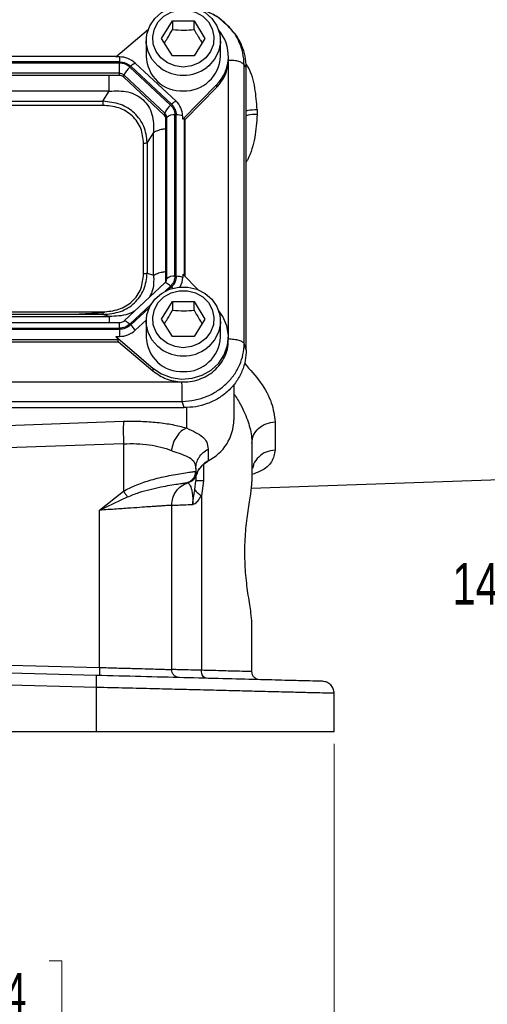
# Model space of a CAD drawing. Header units: inches. Extents: x 0.6 to 16.3, y -0.3 to 11.5.
# Tile 4 of 18: x 4.9 to 6.5, y 4 to 7.3. Entities that reach past the tile are written whole.
import ezdxf

# ---------------------------------------------------------------- set-up
doc = ezdxf.new("R2010")
doc.units = ezdxf.units.IN
doc.header["$MEASUREMENT"] = 0
doc.styles.add('SLDTEXTSTYLE0', font='TXT', dxfattribs={"width": 0.75})
doc.dimstyles.new('SLDDIMSTYLE2', dxfattribs={"dimtxt": 0.137795, "dimasz": 0.14, "dimexe": 0, "dimexo": 0.0625, "dimgap": 0.034449, "dimtad": 0, "dimdec": 1, "dimlfac": 1.5, "dimrnd": 1e-09, "dimzin": 12, "dimdsep": 46, "dimtxsty": 'SLDTEXTSTYLE0', "dimblk1": 'CLOSED', "dimblk2": 'CLOSED', "dimsah": 1, "dimcen": 0.09, "dimadec": 0, "dimazin": 3, "dimtfac": 1, "dimtdec": 1, "dimtofl": 0, "dimtmove": 0, "dimatfit": 3, "dimldrblk": 'CLOSED', "dimfxl": 0, "dimfrac": 2, "dimtolj": 1, "dimtzin": 12, "dimarcsym": 0})

# ---------------------------------------------------------------- blocks, each defined once
blk = doc.blocks.new('_Closed')
at = {"color": 0, "linetype": 'ByBlock', "lineweight": -2}
for p, q in [((-1, 0.166667), (0, 0)), ((-1, 0.166667), (-1, -0.166667)), ((0, 0), (-1, -0.166667)), ((0, 0), (-1, 0))]:
    blk.add_line(p, q, dxfattribs=at)
blk = doc.blocks.new('_D_11')
at = {"color": 7, "linetype": 'Continuous', "lineweight": 0}
for p, q in [((2.7231, 4.9095), (2.7231, 3.9497)), ((5.9765, 4.9095), (5.9765, 3.9497)), ((4.7234, 4.1876), (4.6814, 4.1876)), ((4.6814, 4.1876), (4.6814, 3.9688)), ((5.0288, 4.1876), (5.0708, 4.1876)), ((5.0708, 4.1876), (5.0708, 3.9688)), ((2.7231, 3.9891), (4.5605, 3.9891)), ((4.6814, 3.9688), (4.7234, 3.9688)), ((5.0708, 3.9688), (5.0288, 3.9688)), ((5.9765, 3.9891), (5.1917, 3.9891))]:
    blk.add_line(p, q, dxfattribs=at)
at = {"color": 7, "linetype": 'Continuous', "lineweight": 18, "xscale": 0.14, "yscale": 0.14, "rotation": 180.0000000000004}
blk.add_blockref('_Closed', (2.7231, 3.9891, -1.6791), dxfattribs=at)
at = {"color": 7, "linetype": 'Continuous', "lineweight": 18, "xscale": 0.14, "yscale": 0.14}
blk.add_blockref('_Closed', (5.9765, 3.9891, -1.6791), dxfattribs=at)
at = {"color": 7, "linetype": 'Continuous', "lineweight": 18, "char_height": 0.1378, "attachment_point": 1, "style": 'SLDTEXTSTYLE0'}
for s, insert in [('124', (4.7234, 4.1465)), ('4.9', (4.7488, 3.9403))]:
    blk.add_mtext(s, dxfattribs=dict(at, insert=insert))
blk = doc.blocks.new('SW_NOTE_0_2')
at = {"color": 0, "linetype": 'Continuous', "lineweight": 0, "insert": (-2.4265, 0.0712), "char_height": 0.137795, "attachment_point": 1, "style": 'SLDTEXTSTYLE0'}
blk.add_mtext('1410 COMPANION FLANGE', dxfattribs=at)

msp = doc.modelspace()

# ---------------------------------------------------------------- linework, layer by layer
at = {"color": 7, "linetype": 'Continuous', "lineweight": 25}
for p, q in [((5.4031, 7.2554), (5.4391, 7.3136)), ((5.4391, 7.3136), (5.5111, 7.3136)), ((5.4391, 7.3136), (5.4391, 7.2849)), ((5.5111, 7.3136), (5.5471, 7.2554)), ((5.5111, 7.2849), (5.5111, 7.3136)), ((5.6282, 7.2925), (5.6123, 7.3064)), ((5.2507, 7.1936), (5.3589, 7.2861)), ((5.6356, 7.2844), (5.628, 7.2927)), ((5.3518, 7.2477), (5.3518, 7.1956)), ((5.4391, 7.1972), (5.4031, 7.2554)), ((5.5471, 7.2554), (5.5111, 7.1972)), ((5.5985, 7.1956), (5.5985, 7.2477)), ((5.2626, 7.1772), (3.4377, 7.1772)), ((5.2626, 7.1734), (3.4377, 7.1734)), ((5.2525, 7.1951), (3.4478, 7.1951)), ((5.2626, 7.1936), (5.2507, 7.1936)), ((5.2626, 7.1936), (5.2626, 7.1772)), ((5.2626, 7.1393), (5.2626, 7.1734)), ((5.4511, 7.0466), (5.3155, 7.1731)), ((5.5111, 7.1972), (5.4391, 7.1972)), ((5.6251, 7.1861), (5.6251, 7.1956)), ((5.6251, 7.1816), (5.6251, 7.1861)), ((5.2626, 7.1393), (3.4377, 7.1393)), ((5.2626, 7.1322), (5.2626, 7.1393)), ((5.433, 7.0334), (5.2975, 7.1599)), ((5.4359, 7.0361), (5.3004, 7.1626)), ((5.6776, 6.2402), (5.6776, 7.1668)), ((5.6845, 7.1592), (5.6776, 7.1668)), ((5.6845, 6.2197), (5.6845, 7.1592)), ((5.2626, 7.1322), (3.4377, 7.1322)), ((5.278, 7.1334), (5.2763, 7.127)), ((5.4118, 7.0004), (5.2763, 7.127)), ((5.4135, 7.0069), (5.278, 7.1334)), ((5.2292, 7.0796), (3.4711, 7.0796)), ((5.2078, 7.0464), (5.2292, 7.0796)), ((5.5857, 7.101), (5.473, 6.9861)), ((5.5857, 7.0915), (5.4815, 6.9853)), ((5.5857, 7.101), (5.5857, 7.0915)), ((3.4925, 7.0464), (5.2078, 7.0464)), ((5.2078, 7.0326), (3.4925, 7.0326)), ((5.7204, 7.0186), (5.7204, 7.0023)), ((5.4118, 7.0004), (5.4135, 7.0069)), ((5.4199, 6.9925), (5.4175, 6.9877)), ((5.4175, 6.4509), (5.4175, 6.9877)), ((5.4199, 6.4558), (5.4199, 6.9925)), ((5.4474, 6.4641), (5.4474, 7.0008)), ((5.4515, 6.4641), (5.4515, 7.0008)), ((5.473, 6.9861), (5.473, 6.9972)), ((5.4815, 6.9853), (5.4791, 6.9877)), ((5.4815, 6.4629), (5.4815, 6.9853)), ((5.3764, 6.9421), (5.3551, 6.9089)), ((5.3764, 6.4678), (5.3764, 6.9421)), ((5.3429, 6.472), (5.3429, 6.9064)), ((5.3551, 6.9089), (5.3551, 6.4745)), ((5.3551, 6.4745), (5.3764, 6.4678)), ((5.4175, 6.4509), (5.4199, 6.4558)), ((5.5235, 6.4201), (5.473, 6.4716)), ((5.473, 6.4716), (5.473, 6.4605)), ((5.4139, 6.4419), (5.2784, 6.3154)), ((5.4031, 6.3218), (5.4391, 6.38)), ((5.4391, 6.38), (5.5111, 6.38)), ((5.4391, 6.38), (5.4391, 6.3513)), ((5.5111, 6.38), (5.5471, 6.3218)), ((5.5111, 6.3513), (5.5111, 6.38)), ((3.4711, 6.3303), (5.2292, 6.3303)), ((3.4925, 6.3458), (5.2078, 6.3458)), ((5.2078, 6.337), (3.4925, 6.337)), ((5.2136, 6.3422), (5.1082, 6.337)), ((5.2292, 6.3303), (5.2078, 6.337)), ((5.4391, 6.2636), (5.4031, 6.3218)), ((5.5471, 6.3218), (5.5111, 6.2636)), ((5.2626, 6.3095), (3.4377, 6.3095)), ((3.4377, 6.2915), (5.2626, 6.2915)), ((3.4377, 6.2877), (5.2626, 6.2877)), ((5.2626, 6.2877), (5.2626, 6.2641)), ((5.3155, 6.2846), (5.3519, 6.3185)), ((5.3518, 6.3141), (5.3518, 6.2621)), ((5.5985, 6.2621), (5.5985, 6.3141)), ((5.2507, 6.2641), (5.3738, 6.1588)), ((5.2507, 6.2641), (5.2626, 6.2641)), ((5.5111, 6.2636), (5.4391, 6.2636)), ((5.6251, 6.2525), (5.6251, 6.2621)), ((3.4403, 6.2466), (5.26, 6.2466)), ((3.4429, 6.2537), (5.2574, 6.2537)), ((5.26, 6.2466), (5.2574, 6.2537)), ((5.26, 6.2466), (5.3738, 6.1493)), ((5.6845, 6.2197), (5.6776, 6.2402)), ((5.3738, 6.1588), (5.3738, 6.1493)), ((3.23, 6.1126), (5.4703, 6.1126)), ((5.4703, 6.1125), (5.4751, 6.1125)), ((5.6431, 6.1047), (5.6431, 5.9861)), ((3.222, 6.0272), (5.4783, 6.0272)), ((3.2289, 6.0477), (5.4714, 6.0477)), ((5.4783, 6.0272), (5.4714, 6.0477)), ((4.8185, 5.9652), (5.2764, 5.9817)), ((5.7804, 5.9799), (5.7804, 5.8859)), ((5.2764, 5.9071), (4.8185, 5.8906)), ((5.2764, 5.9071), (5.2764, 5.7494)), ((5.7031, 5.9086), (5.7031, 5.7807)), ((5.5576, 5.8893), (5.5576, 5.8502)), ((5.5165, 5.8156), (5.5164, 5.8156)), ((5.5165, 5.8241), (5.5165, 5.8156)), ((5.5199, 5.8065), (5.5165, 5.8156)), ((5.5165, 5.7975), (5.5165, 5.7836)), ((5.4898, 5.7779), (5.4904, 5.7781)), ((5.4898, 5.7779), (5.4898, 5.7779)), ((5.4938, 5.7792), (5.4946, 5.7795)), ((5.4946, 5.7795), (5.4965, 5.7801)), ((5.5137, 5.7547), (5.5165, 5.7836)), ((5.5422, 5.7836), (5.5351, 5.7342)), ((5.7011, 5.7591), (6.7109, 5.7944)), ((5.1964, 5.6859), (5.2764, 5.7494)), ((5.5351, 5.7342), (5.5351, 5.1537)), ((5.1964, 5.6859), (5.2896, 5.7303)), ((5.4365, 5.1561), (5.4365, 5.7025)), ((5.1964, 5.163), (5.1964, 5.6859)), ((5.7031, 5.1491), (5.7031, 5.3104)), ((5.1857, 5.1366), (4.3498, 5.1585)), ((4.8185, 5.1729), (5.1964, 5.163)), ((5.1868, 5.0967), (4.3498, 5.1186)), ((5.1868, 4.9489), (5.1868, 5.0967)), ((5.9765, 4.9489), (5.9765, 5.077)), ((5.1868, 4.9489), (4.3498, 4.9489))]:
    msp.add_line(p, q, dxfattribs=at)
at = {"color": 8, "linetype": 'Continuous', "lineweight": 25}
for p, q in [((5.6251, 6.267), (5.6251, 7.1816)), ((5.4791, 6.4653), (5.4791, 6.9877)), ((5.4149, 6.4146), (5.433, 6.4315)), ((5.4263, 6.4199), (5.4359, 6.4288)), ((5.2975, 6.305), (5.3675, 6.3704)), ((5.3004, 6.3023), (5.3619, 6.3597)), ((5.2626, 6.2915), (5.2626, 6.3095)), ((5.4852, 6.0278), (5.4852, 5.9596)), ((5.5422, 5.8388), (5.5422, 5.7836))]:
    msp.add_line(p, q, dxfattribs=at)
at = {"color": 7, "linetype": 'Continuous', "lineweight": 25, "flags": 128}
for points in [[(5.4002, 7.1562), (5.3907, 7.1638), (5.371, 7.186), (5.3579, 7.2121), (5.3521, 7.2405), (5.354, 7.2693), (5.3636, 7.2967), (5.3801, 7.3211), (5.4027, 7.3409), (5.4297, 7.3548), (5.4597, 7.362), (5.4906, 7.362), (5.5206, 7.3548), (5.5476, 7.3409), (5.5702, 7.3211), (5.5867, 7.2967), (5.5963, 7.2693), (5.5982, 7.2405), (5.5924, 7.2121), (5.5793, 7.186), (5.5596, 7.1638), (5.5532, 7.1586)], [(5.4751, 7.1601), (5.4476, 7.1637), (5.4222, 7.174), (5.4006, 7.1904), (5.3846, 7.2116), (5.3753, 7.236), (5.3734, 7.2619), (5.379, 7.2873), (5.3918, 7.3103), (5.4108, 7.3292), (5.4345, 7.3427), (5.4613, 7.3497), (5.489, 7.3497), (5.5158, 7.3427), (5.5395, 7.3292), (5.5585, 7.3103), (5.5713, 7.2873), (5.5769, 7.2619), (5.575, 7.236), (5.5657, 7.2116), (5.5497, 7.1904), (5.5281, 7.174), (5.5027, 7.1637), (5.4751, 7.1601)], [(5.4002, 6.2227), (5.3907, 6.2302), (5.371, 6.2524), (5.3579, 6.2786), (5.3521, 6.3069), (5.354, 6.3357), (5.3636, 6.3632), (5.3801, 6.3875), (5.4027, 6.4073), (5.4297, 6.4212), (5.4597, 6.4284), (5.4906, 6.4284), (5.5206, 6.4212), (5.5476, 6.4073), (5.5702, 6.3875), (5.5867, 6.3632), (5.5963, 6.3357), (5.5982, 6.3069), (5.5924, 6.2786), (5.5793, 6.2524), (5.5596, 6.2302), (5.5532, 6.225)], [(5.4751, 6.2266), (5.4476, 6.2301), (5.4222, 6.2404), (5.4006, 6.2568), (5.3846, 6.278), (5.3753, 6.3024), (5.3734, 6.3283), (5.379, 6.3537), (5.3918, 6.3767), (5.4108, 6.3957), (5.4345, 6.4091), (5.4613, 6.4161), (5.489, 6.4161), (5.5158, 6.4091), (5.5395, 6.3957), (5.5585, 6.3767), (5.5713, 6.3537), (5.5769, 6.3283), (5.575, 6.3024), (5.5657, 6.278), (5.5497, 6.2568), (5.5281, 6.2404), (5.5027, 6.2301), (5.4751, 6.2266)], [(5.3738, 6.1588), (5.4023, 6.1396), (5.4349, 6.1272), (5.4696, 6.1221), (5.5047, 6.1248), (5.5381, 6.1349), (5.5681, 6.1521), (5.5929, 6.1753), (5.6113, 6.2033), (5.6222, 6.2345), (5.625, 6.2672), (5.6196, 6.2997), (5.6063, 6.33), (5.5927, 6.3491)], [(5.5576, 5.8502), (5.5574, 5.8491), (5.5571, 5.8487)]]:
    msp.add_lwpolyline(points, dxfattribs=at)
at = {"color": 8, "linetype": 'Continuous', "lineweight": 25, "flags": 128}
for points in [[(5.433, 6.4315), (5.4296, 6.4346), (5.4262, 6.4372), (5.4231, 6.4394), (5.4203, 6.441), (5.4178, 6.4421), (5.4159, 6.4425), (5.4144, 6.4423), (5.4139, 6.4419)], [(5.4359, 6.4288), (5.438, 6.4267), (5.4402, 6.4246), (5.4402, 6.4246)], [(5.2784, 6.3155), (5.2789, 6.3158), (5.2803, 6.316), (5.2823, 6.3156), (5.2848, 6.3145), (5.2876, 6.3129), (5.2907, 6.3107), (5.294, 6.308), (5.2975, 6.305)]]:
    msp.add_lwpolyline(points, dxfattribs=at)
at = {"color": 7, "linetype": 'Continuous', "lineweight": 25}
for centre, radius, start, end in [((5.4914, 7.1956), 0.1336, 314.9497, 41.3748), ((5.263, 7.116), 0.0776, 47.4101, 90.3067), ((5.3356, 7.1283), 0.0492, 114.0491, 135.7255), ((5.4701, 7.1987), 0.1183, 181.4731, 272.4617), ((5.4789, 7.2001), 0.1196, 268.1802, 357.885), ((5.2627, 7.1168), 0.0225, 47.4101, 90.3067), ((5.3445, 7.1048), 0.0724, 130.5237, 156.7761), ((5.2627, 7.1122), 0.02, 47.4101, 90.3067), ((5.4711, 7.0017), 0.0492, 114.0491, 135.7255), ((5.4053, 6.9968), 0.0676, 0.3768, 47.4752), ((5.4801, 6.9783), 0.0724, 130.5237, 156.7761), ((5.4, 6.9876), 0.0175, 0.3768, 47.4752), ((5.4002, 6.9924), 0.0196, 0.3768, 47.4752), ((5.4427, 6.9665), 0.0347, 82.2097, 131.263), ((5.4529, 6.9433), 0.0575, 69.6232, 91.4049), ((5.4427, 6.4297), 0.0347, 82.2097, 131.263), ((5.4529, 6.4065), 0.0575, 69.6232, 91.4049), ((5.4068, 6.4606), 0.0662, 331.3875, 359.8965), ((5.4004, 6.4509), 0.0171, 330.8804, 359.9097), ((5.2321, 6.2286), 0.1005, 33.8558, 47.191), ((5.263, 6.3417), 0.0776, 269.6933, 312.5899), ((5.4701, 6.2651), 0.1183, 181.4731, 272.4617), ((5.4789, 6.2665), 0.1196, 268.1802, 357.885), ((5.4888, 5.9884), 0.1543, 296.448, 359.1655), ((5.5919, 5.7824), 0.0759, 116.9064, 161.5203)]:
    msp.add_arc(centre, radius, start, end, dxfattribs=at)
at = {"color": 8, "linetype": 'Continuous', "lineweight": 25}
for centre, radius, start, end in [((5.4747, 7.2614), 0.1288, 234.7163, 270.2151), ((5.4757, 7.2612), 0.1286, 269.768, 307.0661), ((5.4006, 6.4558), 0.0193, 329.9744, 359.8661), ((5.4747, 6.3278), 0.1288, 234.7163, 270.2151), ((5.4757, 6.3276), 0.1286, 269.768, 307.0661)]:
    msp.add_arc(centre, radius, start, end, dxfattribs=at)
at = {"color": 7, "linetype": 'Continuous', "lineweight": 25}
msp.add_ellipse((5.4515, 6.9578), major_axis=(0.0275, 0.0299), ratio=0.170211, start_param=6.275096, end_param=6.798785, dxfattribs=at)
for points, knots in [([(5.6123, 7.3064), (5.6064, 7.3119), (5.5896, 7.3278), (5.5549, 7.3446), (5.5242, 7.3557), (5.5072, 7.3569), (5.5051, 7.3571)], [0, 0, 0, 0, 0.203487, 0.579568, 0.947572, 1, 1, 1, 1]), ([(5.6273, 7.292), (5.6231, 7.297), (5.6105, 7.3116), (5.5832, 7.3301), (5.5566, 7.3443), (5.54, 7.3484), (5.5363, 7.3493)], [0, 0, 0, 0, 0.18188, 0.538214, 0.899092, 1, 1, 1, 1]), ([(5.4123, 7.2406), (5.4157, 7.2455), (5.4247, 7.2587), (5.4336, 7.2749), (5.4391, 7.2849)], [0, 0, 0, 0, 0.376375, 1, 1, 1, 1]), ([(5.4391, 7.2849), (5.452, 7.2839), (5.4761, 7.2819), (5.5, 7.284), (5.5111, 7.2849)], [0, 0, 0, 0, 0.534747, 1, 1, 1, 1]), ([(5.5111, 7.2849), (5.5176, 7.2733), (5.5265, 7.2572), (5.5354, 7.2442), (5.5379, 7.2405)], [0, 0, 0, 0, 0.718831, 1, 1, 1, 1]), ([(5.6845, 7.1592), (5.6838, 7.1717), (5.6824, 7.196), (5.6705, 7.232), (5.6551, 7.262), (5.6404, 7.2778), (5.6349, 7.2837)], [0, 0, 0, 0, 0.274891, 0.537423, 0.82756, 1, 1, 1, 1]), ([(5.2626, 7.1772), (5.2696, 7.1765), (5.2767, 7.1759), (5.2836, 7.1732), (5.2868, 7.1719), (5.2929, 7.1688), (5.2978, 7.1648), (5.3004, 7.1626)], [0, 0, 0, 0, 0.498697, 0.503014, 0.535598, 0.74951, 1, 1, 1, 1]), ([(5.2975, 7.1599), (5.2923, 7.1638), (5.2822, 7.1715), (5.2691, 7.1727), (5.2626, 7.1734)], [0, 0, 0, 0, 0.5040183, 1, 1, 1, 1]), ([(5.6776, 7.1668), (5.6759, 7.1689), (5.6725, 7.1733), (5.66, 7.1783), (5.6437, 7.1822), (5.6313, 7.1818), (5.6251, 7.1816)], [0, 0, 0, 0, 0.24973, 0.499459, 0.749189, 1, 1, 1, 1]), ([(5.2292, 7.0796), (5.2502, 7.0807), (5.2812, 7.0823), (5.3189, 7.0681), (5.3424, 7.0517), (5.3603, 7.0295), (5.3766, 6.9933), (5.3765, 6.9627), (5.3764, 6.9421)], [0, 0, 0, 0, 0.257397, 0.381604, 0.5, 0.618395, 0.742603, 1, 1, 1, 1]), ([(5.3551, 6.9089), (5.3529, 6.9273), (5.3497, 6.9545), (5.3314, 6.9865), (5.3136, 7.007), (5.2916, 7.0236), (5.2572, 7.0409), (5.2277, 7.0442), (5.2078, 7.0464)], [0, 0, 0, 0, 0.2558598, 0.3792721, 0.500008, 0.6203977, 0.7441597, 1, 1, 1, 1]), ([(5.3429, 6.9064), (5.3413, 6.9232), (5.3389, 6.9484), (5.3226, 6.9784), (5.3059, 6.998), (5.285, 7.0136), (5.2528, 7.0288), (5.2258, 7.0311), (5.2078, 7.0326)], [0, 0, 0, 0, 0.250062, 0.376118, 0.5, 0.623757, 0.749938, 1, 1, 1, 1]), ([(5.4359, 7.0361), (5.4404, 7.031), (5.4449, 7.0258), (5.4477, 7.0194), (5.449, 7.0164), (5.451, 7.0101), (5.4513, 7.0041), (5.4515, 7.0008)], [0, 0, 0, 0, 0.498697, 0.503014, 0.535598, 0.74951, 1, 1, 1, 1]), ([(5.2078, 6.337), (5.2277, 6.3388), (5.2572, 6.3416), (5.2916, 6.3585), (5.3136, 6.375), (5.3313, 6.3956), (5.3497, 6.4279), (5.3529, 6.4557), (5.3551, 6.4745)], [0, 0, 0, 0, 0.2558598, 0.3792721, 0.500008, 0.6203977, 0.7441597, 1, 1, 1, 1]), ([(5.2078, 6.3458), (5.2258, 6.3473), (5.2528, 6.3496), (5.285, 6.3648), (5.3059, 6.3804), (5.3226, 6.3999), (5.3389, 6.43), (5.3413, 6.4552), (5.3429, 6.472)], [0, 0, 0, 0, 0.250062, 0.376118, 0.5, 0.623757, 0.749938, 1, 1, 1, 1]), ([(5.4515, 6.4641), (5.4508, 6.4575), (5.4501, 6.4509), (5.4472, 6.4445), (5.4459, 6.4415), (5.4426, 6.4358), (5.4382, 6.4312), (5.4359, 6.4288)], [0, 0, 0, 0, 0.498697, 0.503014, 0.535598, 0.74951, 1, 1, 1, 1]), ([(5.417, 6.4463), (5.4168, 6.4457), (5.4162, 6.4442), (5.4148, 6.4428), (5.4139, 6.4419)], [0, 0, 0, 0, 0.383576, 1, 1, 1, 1]), ([(5.4123, 6.307), (5.4157, 6.312), (5.4247, 6.3252), (5.4336, 6.3413), (5.4391, 6.3513)], [0, 0, 0, 0, 0.3763753, 1, 1, 1, 1]), ([(5.4391, 6.3513), (5.452, 6.3503), (5.4761, 6.3483), (5.5, 6.3504), (5.5111, 6.3513)], [0, 0, 0, 0, 0.534747, 1, 1, 1, 1]), ([(5.5111, 6.3513), (5.5176, 6.3398), (5.5265, 6.3236), (5.5354, 6.3106), (5.5379, 6.3069)], [0, 0, 0, 0, 0.718831, 1, 1, 1, 1]), ([(5.2784, 6.3154), (5.2774, 6.3146), (5.2746, 6.3123), (5.2691, 6.3099), (5.2646, 6.3096), (5.2626, 6.3095)], [0, 0, 0, 0, 0.244813, 0.6823364, 1, 1, 1, 1]), ([(5.3004, 6.3023), (5.2949, 6.2981), (5.2894, 6.2939), (5.2825, 6.2913), (5.2793, 6.2901), (5.2726, 6.2882), (5.2661, 6.2879), (5.2626, 6.2877)], [0, 0, 0, 0, 0.498697, 0.503014, 0.535598, 0.74951, 1, 1, 1, 1]), ([(5.2507, 6.2641), (5.2523, 6.2621), (5.2553, 6.2582), (5.2567, 6.2551), (5.2574, 6.2537)], [0, 0, 0, 0, 0.524141, 1, 1, 1, 1]), ([(5.6251, 6.257), (5.6313, 6.2564), (5.6437, 6.255), (5.66, 6.2519), (5.6725, 6.2466), (5.6759, 6.2424), (5.6776, 6.2402)], [0, 0, 0, 0, 0.250811, 0.500541, 0.75027, 1, 1, 1, 1]), ([(5.4714, 6.0477), (5.4858, 6.0489), (5.5139, 6.051), (5.5539, 6.0639), (5.5897, 6.0827), (5.6205, 6.1074), (5.6455, 6.1368), (5.6635, 6.1693), (5.6751, 6.2043), (5.6767, 6.2281), (5.6776, 6.2402)], [0, 0, 0, 0, 0.13356, 0.261125, 0.387745, 0.511891, 0.635099, 0.759877, 0.877169, 1, 1, 1, 1]), ([(5.4751, 6.1125), (5.4852, 6.113), (5.5052, 6.1141), (5.5341, 6.1228), (5.5606, 6.1362), (5.5836, 6.1545), (5.6024, 6.1766), (5.6159, 6.2017), (5.624, 6.2275), (5.6245, 6.2447), (5.6247, 6.2525)], [0, 0, 0, 0, 0.127572, 0.255144, 0.3827161, 0.5102881, 0.6378601, 0.7654321, 0.8930041, 1, 1, 1, 1]), ([(5.6845, 6.2197), (5.6838, 6.2078), (5.6825, 6.1835), (5.6711, 6.1474), (5.6522, 6.1129), (5.6255, 6.0823), (5.5927, 6.0574), (5.5557, 6.0397), (5.5171, 6.0291), (5.491, 6.0278), (5.4783, 6.0272)], [0, 0, 0, 0, 0.117637, 0.241401, 0.369555, 0.5, 0.630445, 0.758599, 0.882363, 1, 1, 1, 1]), ([(5.4714, 6.0477), (5.4714, 6.0515), (5.4714, 6.059), (5.4713, 6.0757), (5.4717, 6.0945), (5.4708, 6.1065), (5.4703, 6.1126)], [0, 0, 0, 0, 0.24973, 0.499459, 0.749189, 1, 1, 1, 1]), ([(5.2764, 5.9817), (5.2956, 5.982), (5.3341, 5.9827), (5.3893, 5.9786), (5.441, 5.9713), (5.4704, 5.9635), (5.4852, 5.9596)], [0, 0, 0, 0, 0.248233, 0.496982, 0.747291, 1, 1, 1, 1]), ([(5.4852, 5.9596), (5.4794, 5.9564), (5.4677, 5.95), (5.4526, 5.932), (5.4407, 5.9098), (5.437, 5.8933), (5.4351, 5.885)], [0, 0, 0, 0, 0.250197, 0.50006, 0.750032, 1, 1, 1, 1]), ([(5.4852, 5.9596), (5.4961, 5.9546), (5.5185, 5.9442), (5.5408, 5.9303), (5.555, 5.9129), (5.5567, 5.8972), (5.5576, 5.8893)], [0, 0, 0, 0, 0.23134, 0.476902, 0.735333, 1, 1, 1, 1]), ([(5.2764, 5.9071), (5.291, 5.9074), (5.3202, 5.9081), (5.3621, 5.9041), (5.4016, 5.8967), (5.4238, 5.889), (5.4351, 5.885)], [0, 0, 0, 0, 0.246394, 0.494827, 0.743394, 1, 1, 1, 1]), ([(5.4351, 5.885), (5.4472, 5.8806), (5.4715, 5.8718), (5.4973, 5.8615), (5.5137, 5.8469), (5.5155, 5.8317), (5.5165, 5.8241)], [0, 0, 0, 0, 0.247582, 0.495331, 0.745832, 1, 1, 1, 1]), ([(5.5294, 5.8248), (5.5334, 5.8296), (5.5409, 5.8386), (5.5511, 5.8461), (5.5567, 5.8485), (5.5571, 5.8487)], [0, 0, 0, 0, 0.517184, 0.971077, 1, 1, 1, 1]), ([(5.2764, 5.7494), (5.2893, 5.7562), (5.3096, 5.767), (5.3387, 5.7776), (5.3633, 5.7854), (5.3894, 5.7925), (5.4162, 5.7987), (5.444, 5.8043), (5.4712, 5.809), (5.4949, 5.8126), (5.5121, 5.815), (5.515, 5.8154), (5.5164, 5.8156)], [0, 0, 0, 0, 0.112911, 0.176582, 0.245364, 0.323626, 0.407307, 0.496563, 0.609435, 0.73088, 0.861033, 1, 1, 1, 1]), ([(5.4898, 5.7779), (5.4935, 5.7796), (5.501, 5.7831), (5.5096, 5.7922), (5.5153, 5.8033), (5.5161, 5.8115), (5.5164, 5.8156)], [0, 0, 0, 0, 0.2500646, 0.5, 0.7499354, 1, 1, 1, 1]), ([(5.4965, 5.7801), (5.4993, 5.7814), (5.5053, 5.784), (5.5123, 5.7905), (5.5174, 5.7981), (5.5191, 5.8037), (5.5199, 5.8065)], [0, 0, 0, 0, 0.233152, 0.496846, 0.748077, 1, 1, 1, 1]), ([(5.5197, 5.8042), (5.5199, 5.8051), (5.521, 5.8124), (5.5247, 5.8196), (5.5293, 5.8247), (5.5294, 5.8248)], [0, 0, 0, 0, 0.125953, 0.988122, 1, 1, 1, 1]), ([(5.2896, 5.7303), (5.3023, 5.7354), (5.3279, 5.7458), (5.3657, 5.7558), (5.4008, 5.7637), (5.4315, 5.7693), (5.4565, 5.7733), (5.4751, 5.7759), (5.4871, 5.7775), (5.4889, 5.7778), (5.4898, 5.7779)], [0, 0, 0, 0, 0.1223905, 0.2475281, 0.3735932, 0.4997496, 0.6254944, 0.7507457, 0.8755397, 1, 1, 1, 1]), ([(5.4898, 5.7779), (5.4904, 5.7777), (5.4914, 5.7774), (5.4969, 5.7713), (5.5014, 5.7598), (5.5044, 5.7467), (5.5061, 5.7311), (5.5068, 5.7165), (5.5069, 5.7089), (5.5069, 5.7052)], [0, 0, 0, 0, 0.283626, 0.55181, 0.675782, 0.791237, 0.898583, 0.949807, 1, 1, 1, 1]), ([(5.7031, 5.3104), (5.7025, 5.3211), (5.7009, 5.3446), (5.6913, 5.3999), (5.6823, 5.4685), (5.6784, 5.5428), (5.6818, 5.6174), (5.6904, 5.6852), (5.7004, 5.7434), (5.7022, 5.7682), (5.7031, 5.7807)], [0, 0, 0, 0, 0.110482, 0.244407, 0.370029, 0.495469, 0.620683, 0.746398, 0.872841, 1, 1, 1, 1]), ([(5.5069, 5.7052), (5.5069, 5.7052), (5.5069, 5.7051), (5.5069, 5.7051), (5.5069, 5.7051), (5.5069, 5.7051), (5.5069, 5.7051), (5.5069, 5.7051), (5.5069, 5.7051), (5.5069, 5.7051), (5.5069, 5.7051), (5.5069, 5.7059), (5.5069, 5.7068), (5.5069, 5.708), (5.5069, 5.7102), (5.5073, 5.7173), (5.5087, 5.7274), (5.5112, 5.741), (5.5128, 5.7495), (5.5137, 5.7547)], [0, 0, 0, 0, 0.001527, 0.001862, 0.00193, 0.001938, 0.001943, 0.001948, 0.001956, 0.002021, 0.00257, 0.004067, 0.0479, 0.051514, 0.075494, 0.174199, 0.468825, 0.675501, 1, 1, 1, 1]), ([(5.5069, 5.7052), (5.5084, 5.7056), (5.5142, 5.7073), (5.5246, 5.7166), (5.5314, 5.728), (5.5351, 5.7342)], [0, 0, 0, 0, 0.1398893, 0.5282904, 1, 1, 1, 1]), ([(5.4365, 5.7025), (5.4357, 5.7024), (5.434, 5.7023), (5.4228, 5.7015), (5.4098, 5.7006), (5.3978, 5.6998), (5.3835, 5.6988), (5.3644, 5.6975), (5.3377, 5.6957), (5.2999, 5.693), (5.252, 5.6897), (5.2157, 5.6873), (5.1964, 5.6859)], [0, 0, 0, 0, 0.1200751, 0.2433391, 0.3062443, 0.369956, 0.4344761, 0.4998066, 0.5988644, 0.7152608, 0.8489795, 1, 1, 1, 1]), ([(5.4365, 5.7025), (5.4373, 5.7025), (5.439, 5.7026), (5.4527, 5.7031), (5.4744, 5.7039), (5.496, 5.7048), (5.5069, 5.7052)], [0, 0, 0, 0, 0.241747, 0.48899, 0.741738, 1, 1, 1, 1]), ([(5.1964, 5.163), (5.2158, 5.1625), (5.2537, 5.1614), (5.3053, 5.16), (5.3488, 5.1588), (5.3832, 5.1578), (5.4085, 5.157), (5.4253, 5.1565), (5.4348, 5.1561), (5.4359, 5.1561), (5.4365, 5.1561)], [0, 0, 0, 0, 0.152262, 0.296742, 0.433436, 0.56234, 0.68345, 0.796765, 0.902282, 1, 1, 1, 1]), ([(5.5351, 5.1537), (5.5198, 5.1541), (5.4897, 5.1548), (5.4592, 5.1555), (5.4399, 5.156), (5.4376, 5.156), (5.4365, 5.1561)], [0, 0, 0, 0, 0.261982, 0.515974, 0.76198, 1, 1, 1, 1]), ([(5.5521, 5.1271), (5.5498, 5.1275), (5.5452, 5.1284), (5.5396, 5.1346), (5.5358, 5.1434), (5.5353, 5.1503), (5.5351, 5.1537)], [0, 0, 0, 0, 0.250433, 0.500128, 0.750069, 1, 1, 1, 1]), ([(5.7031, 5.1491), (5.7012, 5.1491), (5.6973, 5.1493), (5.6645, 5.1502), (5.6124, 5.1516), (5.5611, 5.153), (5.5351, 5.1537)], [0, 0, 0, 0, 0.238014, 0.484016, 0.73801, 1, 1, 1, 1]), ([(5.9375, 5.117), (5.9348, 5.117), (5.9293, 5.1172), (5.8851, 5.1183), (5.8165, 5.1201), (5.7231, 5.1226), (5.6091, 5.1256), (5.4783, 5.129), (5.3356, 5.1327), (5.2357, 5.1353), (5.1857, 5.1366)], [0, 0, 0, 0, 0.124956, 0.249962, 0.374961, 0.499946, 0.62494, 0.749961, 0.875002, 1, 1, 1, 1]), ([(5.9765, 5.077), (5.9753, 5.077), (5.9729, 5.0771), (5.9535, 5.0776), (5.9274, 5.0782), (5.8999, 5.0789), (5.8759, 5.0795), (5.8487, 5.0802), (5.8182, 5.0809), (5.7846, 5.0818), (5.7423, 5.0828), (5.6875, 5.0842), (5.6157, 5.086), (5.5376, 5.088), (5.456, 5.09), (5.3734, 5.0921), (5.2829, 5.0943), (5.2194, 5.0959), (5.1868, 5.0967)], [0, 0, 0, 0, 0.0797681, 0.1609509, 0.2435491, 0.2854003, 0.327606, 0.3701664, 0.4130816, 0.4563516, 0.4999766, 0.5640666, 0.6358515, 0.7153292, 0.7800044, 0.8490084, 0.9223405, 1, 1, 1, 1])]:
    msp.add_open_spline(points, degree=3, knots=knots, dxfattribs=at)
at = {"color": 8, "linetype": 'Continuous', "lineweight": 25}
for points, knots in [([(5.6776, 7.1668), (5.6766, 7.1804), (5.6748, 7.2071), (5.6611, 7.2447), (5.6454, 7.2734), (5.6318, 7.2874), (5.6273, 7.292)], [0, 0, 0, 0, 0.2974584, 0.5815663, 0.863567, 1, 1, 1, 1]), ([(5.7204, 7.0186), (5.7187, 7.0424), (5.7154, 7.0901), (5.7017, 7.1428), (5.6857, 7.1674), (5.6833, 7.1712)], [0, 0, 0, 0, 0.4580475, 0.9173321, 1, 1, 1, 1]), ([(5.2292, 7.0796), (5.2292, 7.0853), (5.2292, 7.0969), (5.2292, 7.1153), (5.2292, 7.1273), (5.2292, 7.1322)], [0, 0, 0, 0, 0.368964, 0.737928, 1, 1, 1, 1]), ([(5.6845, 7.0145), (5.6865, 7.015), (5.6967, 7.0179), (5.7098, 7.0183), (5.7204, 7.0186)], [0, 0, 0, 0, 0.196962, 1, 1, 1, 1]), ([(5.7204, 7.0023), (5.7187, 6.9766), (5.7154, 6.925), (5.6994, 6.8722), (5.686, 6.8464), (5.6845, 6.8434)], [0, 0, 0, 0, 0.467648, 0.937372, 1, 1, 1, 1]), ([(5.7204, 7.0023), (5.7098, 7.002), (5.6967, 7.0016), (5.6865, 6.9986), (5.6845, 6.9981)], [0, 0, 0, 0, 0.803038, 1, 1, 1, 1]), ([(5.4175, 6.9544), (5.4135, 6.9539), (5.4029, 6.9525), (5.3883, 6.9483), (5.3804, 6.9442), (5.3764, 6.9421)], [0, 0, 0, 0, 0.233719, 0.616859, 1, 1, 1, 1]), ([(5.3764, 6.4678), (5.3769, 6.4491), (5.3775, 6.4233), (5.3649, 6.3995), (5.3614, 6.393)], [0, 0, 0, 0, 0.72314, 1, 1, 1, 1]), ([(5.3764, 6.4678), (5.3804, 6.4698), (5.3883, 6.4739), (5.4029, 6.4781), (5.4135, 6.4795), (5.4175, 6.48)], [0, 0, 0, 0, 0.383142, 0.766285, 1, 1, 1, 1]), ([(5.3129, 6.3477), (5.3057, 6.3443), (5.2796, 6.3318), (5.2504, 6.331), (5.2292, 6.3303)], [0, 0, 0, 0, 0.2768601, 1, 1, 1, 1]), ([(5.2292, 6.3303), (5.2292, 6.3287), (5.2292, 6.3253), (5.2292, 6.3174), (5.2292, 6.3108), (5.2292, 6.3095)], [0, 0, 0, 0, 0.441541, 0.883081, 1, 1, 1, 1]), ([(5.6781, 6.1747), (5.697, 6.1537), (5.7365, 6.1096), (5.7724, 6.0425), (5.7777, 6.0008), (5.7804, 5.9799)], [0, 0, 0, 0, 0.3129051, 0.6566476, 1, 1, 1, 1]), ([(5.6431, 6.0736), (5.6455, 6.0702), (5.6519, 6.0609), (5.6635, 6.041), (5.6768, 6.0155), (5.6886, 5.9869), (5.6969, 5.9598), (5.7022, 5.9336), (5.7028, 5.9168), (5.7031, 5.9086)], [0, 0, 0, 0, 0.059371, 0.161744, 0.34573, 0.508352, 0.670782, 0.840827, 1, 1, 1, 1]), ([(5.7804, 5.8859), (5.7778, 5.8726), (5.7725, 5.8459), (5.744, 5.8194), (5.7129, 5.8083), (5.7031, 5.8049)], [0, 0, 0, 0, 0.4064203, 0.8142762, 1, 1, 1, 1]), ([(5.7804, 5.8859), (5.7701, 5.8845), (5.7497, 5.8817), (5.7246, 5.8641), (5.709, 5.8443), (5.7069, 5.8303), (5.7062, 5.8258)], [0, 0, 0, 0, 0.288155, 0.57631, 0.864466, 1, 1, 1, 1])]:
    msp.add_open_spline(points, degree=3, knots=knots, dxfattribs=at)
at = {"color": 7, "linetype": 'Continuous', "lineweight": 25}
for points in [[(5.5857, 7.0915), (5.5966, 7.1048), (5.6184, 7.1316), (5.6228, 7.1649), (5.6251, 7.1816)], [(5.2078, 7.0464), (5.2078, 7.0454), (5.2078, 7.0434), (5.2078, 7.0398), (5.2078, 7.0361), (5.2078, 7.0337), (5.2078, 7.0326)], [(5.433, 7.0334), (5.4371, 7.0286), (5.4454, 7.0191), (5.4468, 7.0069), (5.4474, 7.0008)], [(5.3429, 6.9064), (5.3442, 6.9065), (5.3466, 6.9065), (5.35, 6.9071), (5.353, 6.9079), (5.3544, 6.9086), (5.3551, 6.9089)], [(5.3551, 6.4745), (5.3544, 6.4741), (5.353, 6.4734), (5.35, 6.4726), (5.3466, 6.4721), (5.3442, 6.472), (5.3429, 6.472)], [(5.4474, 6.4641), (5.4468, 6.458), (5.4454, 6.4458), (5.4371, 6.4363), (5.433, 6.4315)], [(5.2078, 6.3458), (5.2078, 6.3447), (5.2078, 6.3425), (5.2078, 6.3399), (5.2078, 6.3379), (5.2078, 6.3373), (5.2078, 6.337)], [(5.2975, 6.305), (5.2924, 6.3011), (5.2822, 6.2934), (5.2692, 6.2921), (5.2626, 6.2915)], [(5.3738, 6.1493), (5.3881, 6.1391), (5.4168, 6.1188), (5.4524, 6.1146), (5.4703, 6.1125)], [(5.2764, 5.9817), (5.2762, 5.9782), (5.2757, 5.9711), (5.2754, 5.9529), (5.2757, 5.9312), (5.2762, 5.9151), (5.2764, 5.9071)], [(5.7031, 5.9086), (5.7043, 5.9178), (5.7066, 5.9361), (5.7243, 5.9593), (5.7497, 5.9759), (5.7702, 5.9786), (5.7804, 5.9799)], [(5.5165, 5.8241), (5.517, 5.8307), (5.5181, 5.8439), (5.5268, 5.8623), (5.5398, 5.8783), (5.5516, 5.8857), (5.5576, 5.8893)], [(5.5165, 5.8156), (5.5161, 5.8115), (5.5154, 5.8033), (5.5096, 5.7922), (5.5011, 5.7831), (5.4936, 5.7796), (5.4898, 5.7779)], [(5.4365, 5.7025), (5.4372, 5.7107), (5.4387, 5.7271), (5.4502, 5.7493), (5.4673, 5.7676), (5.4823, 5.7745), (5.4898, 5.7779)], [(5.5422, 5.7836), (5.5384, 5.7836), (5.5308, 5.7836), (5.5227, 5.7836), (5.5175, 5.7836), (5.5168, 5.7836), (5.5165, 5.7836)], [(5.2764, 5.7494), (5.2788, 5.746), (5.2837, 5.7391), (5.2876, 5.7333), (5.2896, 5.7303)], [(5.5137, 5.7547), (5.5157, 5.7515), (5.5196, 5.7452), (5.5299, 5.7379), (5.5351, 5.7342)], [(5.1964, 5.163), (5.1963, 5.1595), (5.1962, 5.1525), (5.1963, 5.1437), (5.1966, 5.1376), (5.1969, 5.1368), (5.1971, 5.1364)], [(5.4625, 5.1294), (5.459, 5.1299), (5.4522, 5.1308), (5.4436, 5.137), (5.4376, 5.1458), (5.4369, 5.1526), (5.4365, 5.1561)], [(5.7291, 5.1224), (5.7257, 5.1229), (5.7188, 5.1239), (5.7103, 5.13), (5.7043, 5.1388), (5.7035, 5.1456), (5.7031, 5.1491)], [(5.1868, 5.0967), (5.1869, 5.1019), (5.1871, 5.1124), (5.1869, 5.1256), (5.1865, 5.1348), (5.186, 5.136), (5.1857, 5.1366)], [(5.9765, 5.077), (5.9759, 5.0821), (5.9747, 5.0924), (5.9658, 5.1055), (5.9529, 5.1148), (5.9427, 5.1162), (5.9375, 5.117)], [(5.9765, 4.9489), (5.9752, 4.9489), (5.9726, 4.9489), (5.9519, 4.9489), (5.9193, 4.9489), (5.8739, 4.9489), (5.817, 4.9489), (5.7492, 4.9489), (5.6718, 4.9489), (5.5859, 4.9489), (5.493, 4.9489), (5.3944, 4.9489), (5.2919, 4.9489), (5.2218, 4.9489), (5.1868, 4.9489)]]:
    msp.add_open_spline(points, degree=3, dxfattribs=at)

# ---------------------------------------------------------------- block references
at = {"color": 7, "linetype": 'Continuous', "lineweight": 0}
msp.add_blockref('SW_NOTE_0_2', (8.7962, 5.4388), dxfattribs=at)

# ---------------------------------------------------------------- dimensions: what is measured, and where the dimension line sits
at = {"color": 7, "linetype": 'Continuous', "lineweight": 18}
dim = msp.add_linear_dim(base=(5.9765, 3.9891), p1=(2.7231, 4.9489), p2=(5.9765, 4.9489), dimstyle='SLDDIMSTYLE2', dxfattribs=at)
dim.commit()
dim.dimension.update_dxf_attribs({"geometry": '_D_11', "text_midpoint": (4.8761, 3.9891), "dimtype": 160})

doc.saveas('drawing.dxf')
